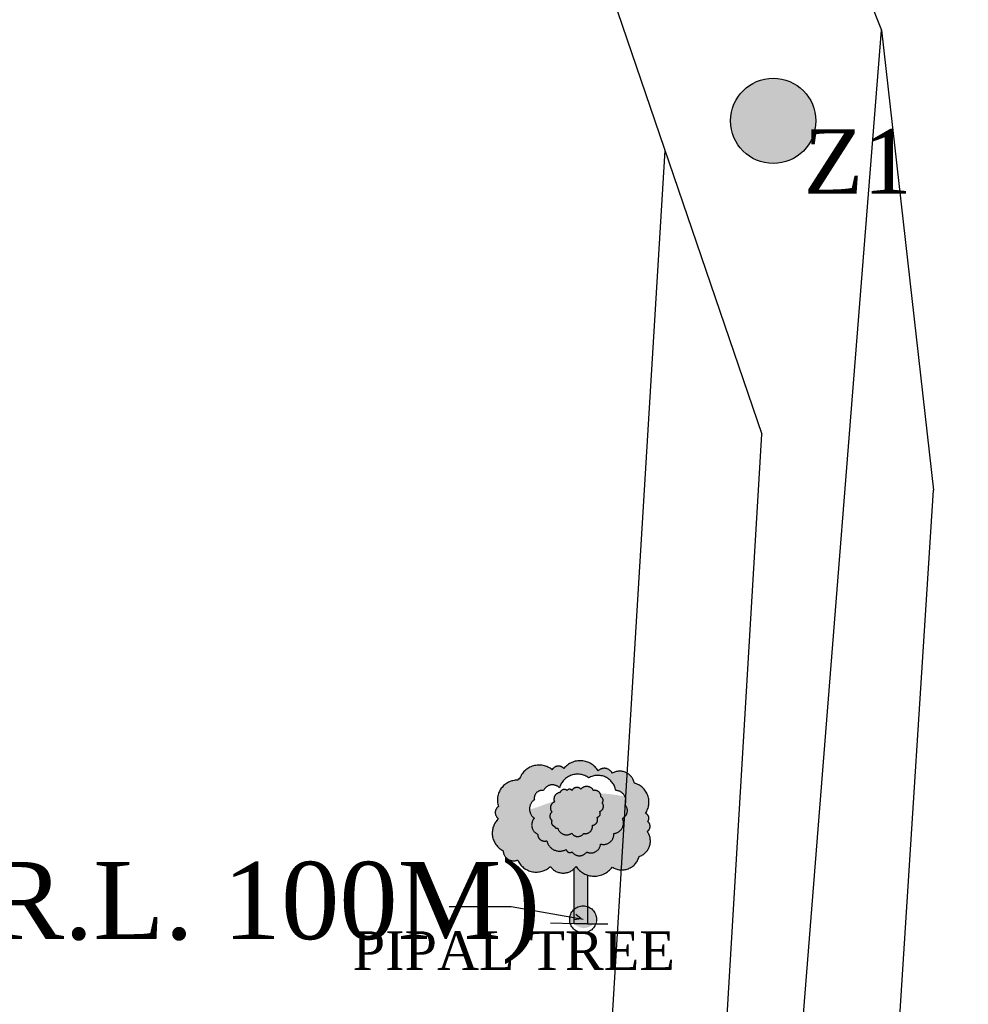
# Model space of a CAD drawing. Header units: millimetres. Extents: x 10604 to 12234, y -294 to 1108.
# Tile 4 of 10: x 11188 to 11336, y 351 to 504. Entities that reach past the tile are written whole.
import ezdxf

# ---------------------------------------------------------------- set-up
doc = ezdxf.new("R2010")
doc.units = ezdxf.units.MM
doc.linetypes.add('ACAD_ISO10W100', pattern=[18, 12, -3, 0, -3])
doc.styles.get("Standard").update_dxf_attribs({"font": 'times.ttf', "height": 6})

msp = doc.modelspace()

# ---------------------------------------------------------------- hatches: boundary and pattern name
at = {"linetype": 'ACAD_ISO10W100', "ltscale": 100}
h = msp.add_hatch(dxfattribs=at)
h.set_pattern_fill('CROSS', color=256, scale=3, style=0)
h.set_pattern_definition([(0, (0, 0), (19.05, 19.05), [9.524999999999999, -28.575]), (90, (4.762499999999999, -4.762499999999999), (-19.05, 19.05), [9.524999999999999, -28.575])])
edge = h.paths.add_edge_path()
edge.add_spline(control_points=[(11112.51585961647, 681.8695266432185), (11118.97930193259, 660.2640212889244), (11124.08143629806, 608.1799113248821), (11155.21152514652, 540.8803248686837), (11096.31107016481, 465.7507773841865), (11054.53465164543, 411.7704224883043), (11015.10205968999, 354.6585615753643), (10947.88282810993, 374.718447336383), (11004.97443399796, 455.6492985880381), (11048.95612794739, 509.0687941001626), (11068.62410019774, 579.2045921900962), (11071.60659075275, 646.429863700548), (11002.32032277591, 679.314728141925), (11019.55390001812, 722.4475823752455), (11025.76750413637, 737.9992276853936)], knot_values=[114.572799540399, 114.572799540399, 114.572799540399, 114.572799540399, 181.9529653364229, 249.7234751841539, 326.1174300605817, 435.027948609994, 474.3407703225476, 515.8021843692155, 582.6378754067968, 683.0913322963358, 754.4609894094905, 793.9131955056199, 874.2858735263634, 919.6039516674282, 919.6039516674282, 919.6039516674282, 919.6039516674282], degree=3, periodic=0)
edge.add_spline(control_points=[(11025.76750413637, 737.9992276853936), (11050.85195197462, 734.3375879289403), (11092.61137656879, 728.2418599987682), (11108.12727922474, 696.5393407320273), (11112.51585961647, 681.8695266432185)], knot_values=[0, 0, 0, 0, 68.82267755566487, 114.572799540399, 114.572799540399, 114.572799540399, 114.572799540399], degree=3, periodic=0)
edge.add_line((11112.51585961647, 681.8695266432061), (11113.24191390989, 703.1872369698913))
edge.add_line((11113.24191390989, 703.1872369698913), (11110.55186925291, 708.9913954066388))
edge.add_line((11110.55186925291, 708.9913954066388), (11114.93491932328, 708.8349862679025))
edge.add_line((11114.93491932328, 708.8349862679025), (11115.12394368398, 711.6786368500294))
edge.add_line((11115.12394368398, 711.6786368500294), (11116.46722885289, 708.7803058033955))
edge.add_line((11116.46722885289, 708.7803058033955), (11123.10265192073, 708.5435207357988))
edge.add_line((11123.10265192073, 708.5435207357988), (11195.86977690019, 551.5379776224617))
edge.add_line((11195.86977690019, 551.5379776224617), (11043.79839306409, 344.6802910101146))
edge.add_line((11043.79839306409, 344.6802910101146), (11035.63066046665, 344.9717565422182))
edge.add_line((11035.63066046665, 344.9717565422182), (11035.42758633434, 341.9167435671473))
edge.add_line((11035.42758633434, 341.9167435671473), (11036.82757248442, 341.8685971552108))
edge.add_line((11036.82757248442, 341.8685971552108), (11036.82757248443, 316.389633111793))
edge.add_line((11036.82757248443, 316.389633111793), (11033.13936175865, 315.8852845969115))
edge.add_line((11033.13936175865, 315.8852845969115), (11034.02760018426, 341.9648899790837))
edge.add_line((11034.02760018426, 341.9648899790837), (11035.42758633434, 341.9167435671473))
edge.add_line((11035.42758633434, 341.9167435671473), (11035.63066046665, 344.9717565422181))
edge.add_line((11035.63066046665, 344.9717565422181), (11031.24761039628, 345.1281656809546))
edge.add_line((11031.24761039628, 345.1281656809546), (11183.31899423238, 551.9858522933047))
edge.add_line((11183.31899423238, 551.9858522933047), (11113.24191390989, 703.187236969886))
edge.add_line((11113.24191390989, 703.187236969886), (11112.51585961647, 681.8695266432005))
h.paths.add_polyline_path([(11187.89106866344, 554.6730937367), (11187.70204430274, 551.829443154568), (11185.84916758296, 551.8955630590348)], flags=16)
h = msp.add_hatch(color=256, dxfattribs=at)
h.set_gradient(color1=(0, 0, 255), one_color=1, tint=1, name='INVSPHERICAL')
edge = h.paths.add_edge_path()
edge.add_spline(control_points=[(11994.58054372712, 729.8497831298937), (11958.9224321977, 717.3160325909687), (11892.83332543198, 694.0858517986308), (11797.32685546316, 713.9442132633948), (11715.18160343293, 658.7239849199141), (11617.39899021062, 703.944394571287), (11531.39653568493, 659.6402079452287), (11424.23079758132, 689.0995387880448), (11423.27451110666, 570.5803352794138), (11434.2893695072, 499.8838621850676), (11438.95871008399, 410.4070223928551), (11439.31265145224, 357.7841901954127), (11426.82896181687, 279.9859500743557), (11364.8937760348, 299.7743258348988), (11327.10897240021, 301.4858994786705), (11322.28287946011, 301.5046882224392)], knot_values=[0, 0, 0, 0, 111.8566492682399, 207.3162520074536, 275.2504661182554, 387.0800430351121, 483.8169888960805, 566.1572179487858, 636.2808237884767, 761.2089069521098, 808.954717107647, 899.0411678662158, 929.2399148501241, 1019.517027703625, 1033.1862673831, 1033.1862673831, 1033.1862673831, 1033.1862673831], degree=3, periodic=0)
edge.add_line((11322.28287946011, 301.504688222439), (11317.61228334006, 228.2183874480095))
edge.add_line((11317.61228334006, 228.2183874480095), (11318.5481947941, 218.5657131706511))
edge.add_spline(control_points=[(11318.54819479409, 218.5657131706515), (11331.99283921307, 215.9789816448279), (11364.52201894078, 206.0956031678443), (11409.74663970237, 189.8063323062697), (11466.15800862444, 164.6563953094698), (11555.5630347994, 178.4147059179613), (11544.62065870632, 258.2099213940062), (11535.46463563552, 307.9710690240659), (11526.21494249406, 358.0214493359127), (11521.54255733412, 403.9369246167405), (11505.83993316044, 453.8377481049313), (11508.85379731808, 497.999004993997), (11528.07858572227, 532.7648414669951), (11557.18404700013, 565.7511115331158), (11614.77257608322, 548.6490624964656), (11627.57853170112, 592.6183538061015), (11659.57174942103, 606.434551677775), (11693.95538317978, 601.4548616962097), (11736.75361092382, 603.5131639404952), (11795.6868892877, 627.8224942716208), (11863.2556368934, 626.0997531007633), (11937.8996171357, 637.1336904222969), (11978.47713712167, 647.7506229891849), (12004.77103870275, 654.6303085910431)], knot_values=[0, 0, 0, 0, 40.34676076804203, 97.94532730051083, 144.6304597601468, 231.3851607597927, 295.3955214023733, 347.3860324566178, 390.3832426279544, 446.5928533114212, 485.5806910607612, 547.2237563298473, 571.1538924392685, 605.0902206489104, 671.3650207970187, 695.670919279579, 726.456903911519, 766.0809333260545, 799.5135396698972, 853.652385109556, 954.2959350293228, 998.5348224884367, 1079.971676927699, 1079.971676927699, 1079.971676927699, 1079.971676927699], degree=3, periodic=0)
edge.add_line((12004.77103870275, 654.6303085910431), (11994.58054372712, 729.8497831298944))
edge = h.paths.add_edge_path()
edge.add_spline(control_points=[(10674.56440109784, 70.38465197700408), (10654.52706393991, 68.24382179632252), (10616.02323048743, 64.12999329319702), (10647.17371583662, 9.245536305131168), (10666.67295942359, -55.90507785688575), (10769.8340724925, -57.82905278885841), (10857.09815375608, -20.56537033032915), (10917.65700030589, 58.51480148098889), (10990.47747809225, 114.3373459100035), (11030.16557778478, 201.9329330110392), (11093.20465364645, 182.2649562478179), (11125.45762086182, 220.3861983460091), (11172.99207103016, 212.3319745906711), (11221.25466279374, 198.1252067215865), (11258.36546209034, 218.6210279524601), (11282.83324859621, 221.2430238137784), (11289.38080094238, 221.3601299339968)], knot_values=[1109.183328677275, 1109.183328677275, 1109.183328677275, 1109.183328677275, 1155.927711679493, 1199.007536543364, 1252.536057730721, 1361.161953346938, 1439.773648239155, 1541.929438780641, 1645.931569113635, 1729.447296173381, 1773.770662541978, 1810.627294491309, 1861.482277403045, 1904.635833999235, 1959.164737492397, 1978.932404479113, 1978.932404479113, 1978.932404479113, 1978.932404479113], degree=3, periodic=0)
edge.add_line((11289.38080094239, 221.3601299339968), (11281.76775371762, 296.889832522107))
edge.add_spline(control_points=[(11281.76775371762, 296.8898325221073), (11260.02567418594, 292.0273719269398), (11214.92106864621, 274.7339396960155), (11130.27302210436, 256.0185857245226), (11103.84815973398, 328.4343396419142), (11050.42067944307, 322.8586074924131), (11026.51471724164, 298.5489672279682), (11007.35880189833, 272.2979324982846), (11000.18030993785, 224.1526448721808), (10974.79005244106, 175.8723001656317), (10920.67448628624, 146.9207464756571), (10897.45840210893, 98.77177691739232), (10845.678761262, 47.36310000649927), (10785.95476464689, -1.953950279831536), (10689.92274520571, 5.398746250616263), (10679.10746447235, 51.16154523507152), (10674.56440109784, 70.38465197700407)], knot_values=[1074.216300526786, 1074.216300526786, 1074.216300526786, 1074.216300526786, 1143.754260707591, 1225.92393931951, 1284.03145061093, 1329.170007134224, 1357.336594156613, 1385.991266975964, 1424.555739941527, 1501.787620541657, 1537.82989442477, 1604.060884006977, 1654.67882239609, 1756.937764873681, 1832.327655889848, 1886.933711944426, 1886.933711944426, 1886.933711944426, 1886.933711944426], degree=3, periodic=0)
h = msp.add_hatch(color=256, dxfattribs=at)
h.set_gradient(color1=(232, 107, 84), one_color=1, tint=1, name='INVSPHERICAL')
h.paths.add_polyline_path([(11312.21471569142, 487.9081380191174, 1), (11298.95805531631, 487.9081380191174, 1)])
h = msp.add_hatch(color=256, dxfattribs=at)
h.set_gradient(color1=(0, 255, 0), one_color=1, tint=1, name='INVSPHERICAL')
h.paths.add_polyline_path([(11263.59790028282, 374.4262811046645, 0.520567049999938), (11265.86479234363, 372.9769330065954, 0.520567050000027), (11270.94262935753, 371.9805066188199, 0.5205670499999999), (11274.93235933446, 371.9805066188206, 0.5205670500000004), (11280.55425174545, 371.8899225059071, 0.520567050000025), (11284.72533393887, 373.5204388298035, 0.5205670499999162), (11285.99479319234, 377.415560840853, 0.5205670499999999), (11286.08546867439, 378.9554924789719, 0.5205670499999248), (11285.7227654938, 380.2236717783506, 0.5205670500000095), (11283.99992757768, 384.9340519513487, 0.5205670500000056), (11280.55425174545, 386.4739841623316, 0.52056705), (11278.37803641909, 386.836320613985, 0.5205670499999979), (11273.02817045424, 387.1986576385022, 0.5205670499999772), (11271.21465705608, 387.017489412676, 0.5205670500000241), (11266.13681878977, 385.568141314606, 0.5205670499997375), (11265.86479234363, 385.3869730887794, 0.5205670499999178), (11262.87249392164, 381.3106828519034, 0.5205670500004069), (11262.87249392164, 379.4084136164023, 0.5205670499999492)])
h.paths.add_polyline_path([(11268.45174063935, 379.4743324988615, -0.5205670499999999), (11268.45174063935, 382.3550705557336, -0.5205670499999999), (11269.89356358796, 383.7954390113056, -0.5205670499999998), (11272.36526042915, 384.20697301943, -0.52056705), (11276.89670380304, 385.7502255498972, -0.5205670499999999), (11281.11918601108, 383.7954390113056, -0.52056705), (11282.5610089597, 381.5320025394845, -0.5205670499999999), (11282.14905990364, 379.4743324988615, -0.5205670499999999), (11280.81022359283, 377.1080125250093, -0.5205670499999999), (11278.75047706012, 375.4618764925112, -0.5205670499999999), (11276.58774263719, 374.2272744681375, -0.5205670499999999), (11274.32202032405, 374.2272744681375, -0.52056705), (11273.3951343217, 374.6388084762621, -0.52056705), (11270.40850053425, 375.9762940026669, -0.5205670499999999), (11268.96667758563, 377.0051290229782, -0.5205670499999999)], flags=16)
h.paths.add_polyline_path([(11271.19779465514, 379.1264121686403, -0.5205670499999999), (11271.19779465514, 380.4436028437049, -0.52056705), (11271.58978786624, 382.00999163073, -0.5205670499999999), (11272.44504373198, 383.4695813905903, -0.52056705), (11273.54975016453, 383.7899790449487, -0.52056705), (11274.29809936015, 383.7899790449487, -0.5205670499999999), (11275.68789108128, 384.0035776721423, -0.52056705), (11277.64785337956, 383.7899790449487, -0.5205670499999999), (11278.78819578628, 382.7931860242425, -0.5205670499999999), (11279.00201037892, 381.8675925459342, -0.5205670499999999), (11278.61001716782, 380.5148023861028, -0.5205670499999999), (11278.21802520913, 379.6248083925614, -0.52056705), (11277.4696760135, 378.3788172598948, -0.52056705), (11276.11551901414, 377.0972266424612, -0.5205670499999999), (11274.26246338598, 377.132826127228, -0.5205670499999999), (11272.08868649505, 377.9516205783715, -0.5205670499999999), (11271.58978786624, 378.2364187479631, -0.52056705)], flags=0)
h = msp.add_hatch(color=256, dxfattribs=at)
h.set_gradient(color1=(0, 255, 0), one_color=1, tint=1, name='INVSPHERICAL')
h.paths.add_polyline_path([(11276.58333667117, 381.6565838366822, 0.5205670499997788), (11275.27222237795, 381.8843740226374, 0.5205670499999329), (11274.2461332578, 379.8342652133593, 0.5205670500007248), (11274.53115843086, 379.5495277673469, 0.5205670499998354), (11276.1843024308, 379.7203701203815, 0.5205670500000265), (11276.75435152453, 380.6884769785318, 0.5205670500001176)], flags=17)
edge = h.paths.add_edge_path()
edge.add_arc((11281.63463639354, 380.6473924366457), 1.280898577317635, 293.6789555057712, 403.678955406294)
edge.add_arc((11281.04765984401, 382.1589331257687), 1.638068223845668, 337.4973870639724, 385.5183638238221)
edge.add_spline(control_points=[(11282.5259300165, 382.8646135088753), (11282.44259414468, 382.8799303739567), (11281.16340115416, 383.1112476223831), (11279.87521707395, 383.2823540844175), (11278.67831668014, 383.3392785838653)], knot_values=[605.2425099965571, 605.2425099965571, 605.2425099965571, 605.2425099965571, 605.9904952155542, 616.7188395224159, 616.7188395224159, 616.7188395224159, 616.7188395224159], degree=3, periodic=0)
edge.add_arc((11277.86904358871, 382.8923443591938), 0.9244853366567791, -6.157268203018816, 28.910389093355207, ccw=False)
edge.add_arc((11278.57104931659, 382.2555319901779), 0.5798486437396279, -41.99268335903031, 68.00731654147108, ccw=False)
edge.add_arc((11278.33239683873, 381.3284357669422), 0.8596931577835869, -71.15981518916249, 38.840184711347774, ccw=False)
edge.add_arc((11278.10243093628, 380.2070432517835), 0.5935987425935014, -78.77077409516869, 31.229225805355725, ccw=False)
edge.add_arc((11277.40762441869, 379.2638127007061), 0.8871681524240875, -85.98926123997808, 24.01073866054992, ccw=False)
edge.add_arc((11276.34390780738, 378.2121174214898), 1.138043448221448, -101.57704676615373, 8.42295313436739, ccw=False)
edge.add_arc((11275.20145471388, 377.7637881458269), 1.131290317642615, 213.8994128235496, 323.89941272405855, ccw=False)
edge.add_arc((11273.46223796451, 378.3032708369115), 1.417851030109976, 194.3601618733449, 304.36016177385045, ccw=False)
edge.add_arc((11271.93894609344, 378.2686859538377), 0.3506460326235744, 185.2799512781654, 295.2799511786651, ccw=False)
edge.add_arc((11271.70538131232, 378.8186537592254), 0.5935987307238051, 148.7708553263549, 258.7708552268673, ccw=False)
edge.add_arc((11271.65894807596, 379.7850075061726), 0.803996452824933, 125.00000004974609, 234.99999995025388, ccw=False)
edge.add_arc((11271.94218987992, 381.0895589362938), 0.9855879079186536, 110.95012396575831, 220.9501238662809, ccw=False)
edge.add_arc((11272.52842367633, 382.4403582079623), 1.032595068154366, 196.3242013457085, 204.6315596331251, ccw=False)
edge.add_spline(control_points=[(11271.53745596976, 382.1501245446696), (11270.25499643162, 381.6964828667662), (11268.98409899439, 381.1922247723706), (11267.70592626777, 380.7962495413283)], knot_values=[638.6196816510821, 638.6196816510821, 638.6196816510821, 638.6196816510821, 650.7513782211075, 650.7513782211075, 650.7513782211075, 650.7513782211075], degree=3, periodic=0)
edge.add_arc((11269.46029789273, 380.9147015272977), 1.758365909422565, 183.8626445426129, 234.9999999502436)
edge.add_arc((11269.57368655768, 378.4200121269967), 1.539595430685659, 136.7798428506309, 246.7798427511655)
edge.add_arc((11270.047788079, 376.995499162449), 1.081153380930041, 179.4896582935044, 289.4896581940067)
edge.add_arc((11272.37007615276, 376.3531829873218), 1.997454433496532, 190.8760316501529, 300.8760315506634)
edge.add_arc((11274.0026569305, 374.7575477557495), 0.6190175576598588, 191.0589533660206, 301.0589532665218)
edge.add_arc((11275.45488148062, 375.0205123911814), 1.38296811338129, 215.0000000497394, 324.9999999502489)
edge.add_arc((11277.23687102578, 375.601756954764), 1.520055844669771, 244.7199868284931, 354.7199867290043)
edge.add_arc((11279.20403189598, 377.0060695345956), 1.609423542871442, 253.6316208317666, 363.6316207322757)
edge.add_arc((11280.65118420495, 378.7599041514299), 1.659529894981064, 275.4993235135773, 385.4993234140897)
h = msp.add_hatch(color=256, dxfattribs=at)
h.set_gradient(color1=(38, 76, 47), one_color=1, tint=1, name='SPHERICAL')
h.paths.add_polyline_path([(11276.70659977, 370.6420270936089, -0.166377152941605), (11274.93235933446, 371.9805066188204, -0.04335099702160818), (11274.66162725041, 371.6574549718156), (11274.66162725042, 363.0511432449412), (11276.70659977, 363.0511432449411)])
h = msp.add_hatch(color=256, dxfattribs=at)
h.set_gradient(color1=(101, 20, 6), one_color=1, tint=1, name='SPHERICAL')
h.paths.add_polyline_path([(11276.70659977, 365.727780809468), (11276.70659977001, 363.0511432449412), (11278.00513986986, 363.0511432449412, 0.08524057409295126), (11278.12489415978, 363.748488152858, 0.3212969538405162)], flags=16)
h.paths.add_polyline_path([(11278.00513986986, 363.0511432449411), (11276.70659977, 363.0511432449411), (11274.66162725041, 363.0511432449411), (11274.05946611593, 363.0645614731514, 0.7094325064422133)], flags=17)
h.paths.add_polyline_path([(11276.70659977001, 365.7277808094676, 0.2670778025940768), (11274.66162725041, 365.3245330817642), (11274.66162725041, 363.0511432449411), (11276.70659977, 363.0511432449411)])
h.paths.add_polyline_path([(11276.70659977, 363.0511432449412), (11274.66162725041, 363.0511432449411, 0.5506500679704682), (11278.12489415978, 363.748488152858, 0.3212969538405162), (11276.70659977, 365.727780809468)], flags=17)
h.paths.add_polyline_path([(11274.66162725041, 363.0511432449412), (11274.66162725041, 365.3245330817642, 0.2168387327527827), (11273.94440917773, 363.748488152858, 1), (11278.12489415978, 363.748488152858, 0.3212969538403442), (11276.70659977, 365.727780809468), (11276.70659977, 363.0511432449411)])

# ---------------------------------------------------------------- linework, layer by layer
at = {"color": 26, "linetype": 'ACAD_ISO10W100', "ltscale": 100}
for p, q in [((11293.02728745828, 577.0910691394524), (11322.40817485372, 502.0247759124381)), ((11278.47804013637, 513.5126338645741), (11303.83568420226, 439.1913965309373)), ((11322.40817485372, 502.0247759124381), (11330.50212608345, 430.4728466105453)), ((11296.19308560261, 311.9306741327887), (11303.83568420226, 439.1913965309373)), ((11317.01548764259, 218.8540690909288), (11330.50212608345, 430.4728466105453))]:
    msp.add_line(p, q, dxfattribs=at)
at = {"linetype": 'ACAD_ISO10W100', "ltscale": 100}
for p, q in [((11308.32422290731, 324.0123021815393), (11322.40817485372, 502.0247759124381)), ((11279.08948609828, 323.4611581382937), (11288.77885380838, 483.3217685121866)), ((11264.86422564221, 365.7234272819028), (11255.22604226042, 365.7234272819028)), ((11276.03465166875, 363.748488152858), (11264.86422564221, 365.7234272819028)), ((11275.70760727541, 363.8063098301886), (11274.91784356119, 364.5275876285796)), ((11274.66162725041, 363.0511432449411), (11270.9769703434, 363.1332501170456)), ((11275.70760727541, 363.8063098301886), (11274.66162725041, 363.6789365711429)), ((11276.70659977, 363.0511432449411), (11279.88845116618, 363.0511432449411))]:
    msp.add_line(p, q, dxfattribs=at)
for points in [[(11274.93235933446, 371.9805066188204, -0.52056705), (11270.94262935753, 371.9805066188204, -0.52056705), (11265.86479234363, 372.9769330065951, -0.52056705), (11263.59790028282, 374.4262811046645, -0.52056705), (11262.87249392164, 379.4084136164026, -0.52056705), (11262.87249392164, 381.3106828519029, -0.52056705), (11265.86479234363, 385.3869730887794, -0.52056705), (11266.13681878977, 385.5681413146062, -0.52056705), (11271.21465705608, 387.0174894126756, -0.52056705), (11273.02817045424, 387.1986576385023, -0.52056705), (11278.37803641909, 386.8363206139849, -0.52056705), (11280.55425174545, 386.4739841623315, -0.52056705), (11283.99992757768, 384.9340519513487, -0.52056705), (11285.7227654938, 380.2236717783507, -0.52056705), (11286.08546867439, 378.9554924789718, -0.52056705), (11285.99479319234, 377.4155608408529, -0.52056705), (11284.72533393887, 373.520438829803, -0.52056705), (11280.55425174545, 371.889922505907, -0.52056705)], [(11272.36526042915, 384.20697301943, -0.52056705), (11276.89670380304, 385.7502255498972, -0.52056705), (11281.11918601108, 383.7954390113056, -0.52056705), (11282.5610089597, 381.5320025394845, -0.52056705), (11282.14905990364, 379.4743324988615, -0.52056705), (11280.81022359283, 377.1080125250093, -0.52056705), (11278.75047706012, 375.4618764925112, -0.52056705), (11276.58774263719, 374.2272744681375, -0.52056705), (11274.32202032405, 374.2272744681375, -0.52056705), (11273.3951343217, 374.6388084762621, -0.52056705), (11270.40850053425, 375.9762940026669, -0.52056705), (11268.96667758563, 377.0051290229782, -0.52056705), (11268.45174063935, 379.4743324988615, -0.52056705), (11268.45174063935, 382.3550705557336, -0.52056705), (11269.89356358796, 383.7954390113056, -0.52056705)], [(11275.68789108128, 384.0035776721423, -0.52056705), (11277.64785337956, 383.7899790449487, -0.52056705), (11278.78819578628, 382.7931860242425, -0.52056705), (11279.00201037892, 381.8675925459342, -0.52056705), (11278.61001716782, 380.5148023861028, -0.52056705), (11278.21802520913, 379.6248083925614, -0.52056705), (11277.4696760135, 378.3788172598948, -0.52056705), (11276.11551901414, 377.0972266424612, -0.52056705), (11274.26246338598, 377.132826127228, -0.52056705), (11272.08868649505, 377.9516205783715, -0.52056705), (11271.58978786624, 378.2364187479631, -0.52056705), (11271.19779465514, 379.1264121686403, -0.52056705), (11271.19779465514, 380.4436028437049, -0.52056705), (11271.58978786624, 382.00999163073, -0.52056705), (11272.44504373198, 383.4695813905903, -0.52056705), (11273.54975016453, 383.7899790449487, -0.52056705), (11274.29809936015, 383.7899790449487, -0.52056705)]]:
    msp.add_lwpolyline(points, format="xyb", close=True, dxfattribs=at)
msp.add_lwpolyline([(11276.70659977, 370.6420270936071), (11276.70659977, 363.0511432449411), (11274.66162725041, 363.0511432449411), (11274.66162725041, 371.65745497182)], dxfattribs=at)
for centre, radius in [((11305.58638550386, 487.9081380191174), 6.628330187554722), ((11276.03465166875, 363.748488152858), 2.090242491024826)]:
    msp.add_circle(centre, radius, dxfattribs=at)
at = {"ltscale": 100}
for points in [[(11994.58054372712, 729.8497831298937), (11885.90451656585, 703.3652384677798), (11790.48166052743, 700.716785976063), (11726.8664252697, 676.8806938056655), (11615.53976514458, 687.474513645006), (11520.11690910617, 671.5837855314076), (11437.94723049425, 666.2868772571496), (11424.69405937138, 597.4270664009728), (11435.2965975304, 472.9497104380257), (11437.94723049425, 425.2775326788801), (11435.2965975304, 335.2300854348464), (11427.34469233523, 306.0970882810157), (11337.22310852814, 300.8001800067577), (11215.29390394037, 276.9640911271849), (11133.12422532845, 276.9640911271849), (11093.36470565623, 319.3393606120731), (11048.30391375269, 316.6909048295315), (11027.09883113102, 298.1517275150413), (11011.19502704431, 274.3156353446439), (11000.59248258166, 237.2372774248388), (10960.83296290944, 171.0259190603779), (10931.67598139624, 149.8382826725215), (10891.91645542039, 96.86919663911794), (10857.45820797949, 59.79083542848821), (10769.98725713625, 6.82174939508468), (10695.7694837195, 20.06402172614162), (10674.56440109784, 70.38465197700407)], [(12004.77103870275, 654.6303085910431), (11925.52297987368, 635.8764707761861), (11881.7279950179, 629.6251936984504), (11781.62518419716, 619.2063930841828), (11729.4883073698, 604.620075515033), (11696.12070166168, 602.5363153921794), (11656.49667224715, 602.5363153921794), (11629.38549024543, 587.9499978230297), (11616.87264283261, 567.1124031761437), (11552.22290598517, 552.526085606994), (11527.19720485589, 529.6047275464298), (11515.8350286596, 508.544044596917), (11509.98593302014, 447.1791069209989), (11518.75957332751, 409.1912835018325), (11527.53320733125, 353.670623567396), (11534.84457530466, 311.2995959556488), (11543.84419450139, 260.093931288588), (11540.56322989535, 196.1677117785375), (11456.89858201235, 173.2198395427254), (11412.60553461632, 187.9720442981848), (11358.46958079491, 207.6416495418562), (11269.88347969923, 219.1155840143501), (11217.38801448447, 204.363382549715), (11174.73544939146, 210.9199165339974), (11123.88046647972, 210.9199165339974), (11092.71128381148, 191.250311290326), (11048.41823641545, 189.6111777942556), (10991.00131798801, 128.9632252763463), (10919.22483392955, 53.69982480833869), (10846.96006426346, -18.50549775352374), (10774.69529459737, -49.45063693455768), (10667.33049214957, -32.94656489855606), (10642.5539987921, 14.50264960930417), (10630.16575526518, 55.76283299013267), (10674.56440109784, 70.38465197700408)]]:
    msp.add_spline(points, degree=3, dxfattribs=at)

# ---------------------------------------------------------------- texts
at = {"linetype": 'ACAD_ISO10W100', "attachment_point": 1}
for s, insert, char_height, width in [('{\\H1.111x;Z1} ', (11310.35205641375, 486.6102812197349), 8.999999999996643, 65.57598713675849), ('T.B.M.(R.L. 100M) ', (11124.35069783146, 372.6767903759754), 12, 181.1405661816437), ('{\\H0.6667x;PIPAL TREE} ', (11240.20792927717, 361.89059221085), 8.999999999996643, 65.57598713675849)]:
    msp.add_mtext(s, dxfattribs=dict(at, insert=insert, char_height=char_height, width=width))

doc.saveas('drawing.dxf')
